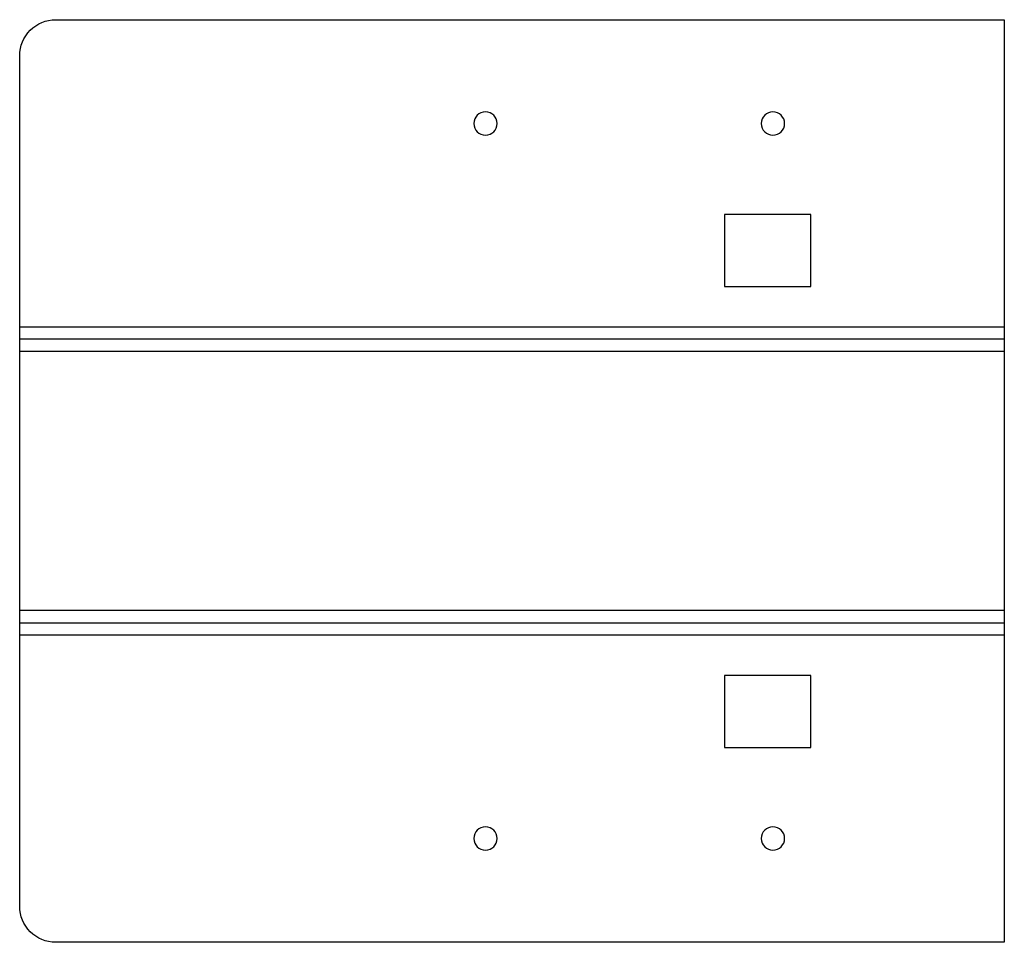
# Model space of a CAD drawing. Header units: millimetres. Extents: x -5 to 132, y 0 to 128.
import ezdxf

# ---------------------------------------------------------------- set-up
doc = ezdxf.new("R2010")
doc.units = ezdxf.units.MM

msp = doc.modelspace()

# ---------------------------------------------------------------- linework, layer by layer
at = {"layer": 'BEND'}
for p, q in [((132, 83.93), (-5, 83.93)), ((-5, 44.48), (132, 44.48))]:
    msp.add_line(p, q, dxfattribs=at)
at = {"layer": 'BEND_EXTENT'}
for p, q in [((-5, 85.66), (132, 85.66)), ((132, 82.21), (-5, 82.21)), ((-5, 46.21), (132, 46.21)), ((132, 42.75), (-5, 42.75))]:
    msp.add_line(p, q, dxfattribs=at)
at = {"layer": 'INTERIOR_PROFILES'}
for points in [[(93.06, 101.29), (93.06, 91.29), (105.06, 91.29), (105.06, 101.29)], [(93.06, 37.12), (93.06, 27.12), (105.06, 27.12), (105.06, 37.12)]]:
    msp.add_lwpolyline(points, close=True, dxfattribs=at)
at = {"layer": 'INTERIOR_PROFILES', "extrusion": (0, 0, -1)}
for centre in [(-59.81, 113.96), (-99.81, 113.96), (-59.81, 14.45), (-99.81, 14.45)]:
    msp.add_circle(centre, 1.62, dxfattribs=at)
at = {"layer": 'OUTER_PROFILES'}
msp.add_lwpolyline([(0, 128.41), (132, 128.41), (132, 0), (0, 0, -0.414214), (-5, 5), (-5, 123.41, -0.414214)], format="xyb", close=True, dxfattribs=at)

doc.saveas('drawing.dxf')
